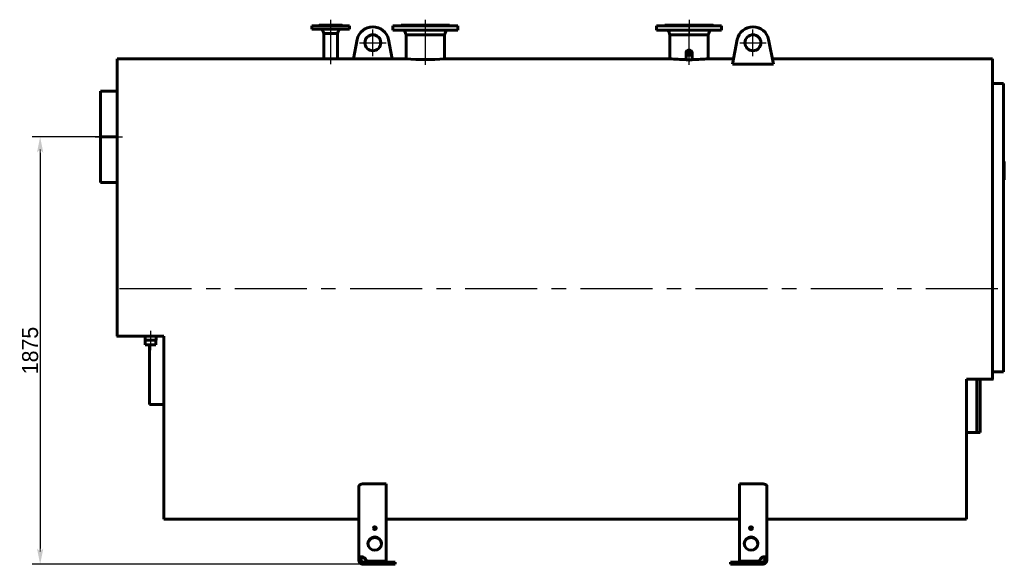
# Model space of a CAD drawing. Header units: millimetres. Extents: x 0 to 5068, y -153 to 841.
# Tile 3 of 6: x 1434 to 1865, y -118 to 121. Entities that reach past the tile are written whole.
import ezdxf

# ---------------------------------------------------------------- set-up
doc = ezdxf.new("R2010")
doc.units = ezdxf.units.MM
for name, pattern in [('CENTER_per1_scale0.029528', [1.5, 0.9375, -0.1875, 0.1875, -0.1875]), ('CENTER_per1_scale0.295276', [15, 9.375, -1.875, 1.875, -1.875]), ('CENTER_per1_scale0.393701', [20, 12.5, -2.5, 2.5, -2.5]), ('CENTER_per1_scale0.748031', [38, 23.75, -4.75, 4.75, -4.75]), ('CENTER_per2_scale0.688976', [35, 21.875, -4.375, 4.375, -4.375]), ('CENTER_per2_scale0.728297', [36.9975, 23.123437, -4.624687, 4.624687, -4.624687]), ('CENTER_per3_scale0.806504', [40.970419, 25.606512, -5.121302, 5.121302, -5.121302]), ('CENTER_per3_scale0.807184', [41.004954, 25.628096, -5.125619, 5.125619, -5.125619]), ('CENTER_per3_scale0.830807', [42.20502, 26.378137, -5.275627, 5.275627, -5.275627]), ('CENTER_per4c_scale0.994355', [50.513224, 31.570765, -6.314153, 6.314153, -6.314153])]:
    doc.linetypes.add(name, pattern=pattern)
doc.styles.add('TextStyle_1', font='T-FLEX Type A.TTF', dxfattribs={"height": 7})
doc.dimstyles.new('DIM_ST_1', dxfattribs={"dimtxt": 7, "dimasz": 7, "dimexe": 3.5, "dimexo": 0, "dimgap": 0.875, "dimtad": 1, "dimdec": 1, "dimlfac": 10, "dimrnd": 0.1, "dimdsep": 46, "dimtxsty": 'TextStyle_1', "dimblk": 'Arrow_3_C7_Status', "dimcen": 0.09, "dimclrd": 7, "dimclre": 7, "dimclrt": 7, "dimazin": 0, "dimtfac": 1, "dimtdec": 0, "dimtmove": 0, "dimatfit": 0, "dimldrblk": 'NONE', "dimfxl": 1, "dimtvp": 1, "dimtolj": 1, "dimarcsym": 0})

# ---------------------------------------------------------------- blocks, each defined once
blk = doc.blocks.new('Arrow_3_C7_Status')
at = {"color": 7, "linetype": 'Continuous', "lineweight": 0}
blk.add_line((-1, 0), (-0.8, 0), dxfattribs=at)
at = {"color": 7}
blk.add_solid([(-1, -0.2), (0, 0), (-0.8, 0), (-1, 0.2)], dxfattribs=at)
blk = doc.blocks.new('*D7')
at = {"color": 7, "lineweight": -2}
for p, q in [((-198.21, 69.25), (-228.11, 69.25)), ((-224.61, 62.25), (-224.61, -111.25)), ((-81.56, -118.25), (-228.11, -118.25))]:
    blk.add_line(p, q, dxfattribs=at)
at = {"layer": 'Defpoints', "color": 0}
for p in [(-198.21, 69.25), (-224.61, -118.25), (-81.56, -118.25)]:
    blk.add_point(p, dxfattribs=at)
at = {"color": 7, "lineweight": -2, "xscale": 7, "yscale": 7, "zscale": 7}
for p, rotation in [((-224.61, 69.25), 90), ((-224.61, -118.25), 270)]:
    blk.add_blockref('Arrow_3_C7_Status', p, dxfattribs=dict(at, rotation=rotation))
at = {"color": 7, "insert": (-228.98, -24.5), "char_height": 7, "attachment_point": 5, "rotation": 90, "style": 'TextStyle_1'}
blk.add_mtext('\\A1;1875{\\H0.5x;\\S^ ;}', dxfattribs=at)
blk = doc.blocks.new('_None')
blk = doc.blocks.new('Проекция_12')
at = {"color": 7, "linetype": 'Continuous', "lineweight": 60}
for p, q in [((-88.96, 117.95), (-105.46, 117.95)), ((-105.46, 117.95), (-105.46, 116.45)), ((-102.31, 118.25), (-92.11, 118.25)), ((-102.31, 118.25), (-102.31, 118.1)), ((-92.11, 118.1), (-92.11, 118.25)), ((-88.96, 116.45), (-88.96, 117.95)), ((-50.257, 117.85), (-69.96, 117.85)), ((-69.96, 117.85), (-69.96, 115.95)), ((-66.46, 117.95), (-65.642, 117.95)), ((-66.46, 117.95), (-66.46, 117.85)), ((-66.31, 118.25), (-65.503, 118.25)), ((-66.31, 118.25), (-66.31, 118.1)), ((-65.642, 117.95), (-44.96, 117.95)), ((-65.503, 118.25), (-45.11, 118.25)), ((-41.46, 117.85), (-50.257, 117.85)), ((-45.11, 118.1), (-45.11, 118.25)), ((-44.96, 117.85), (-44.96, 117.95)), ((-41.46, 115.95), (-41.46, 117.85)), ((74.24, 117.85), (45.74, 117.85)), ((45.74, 117.85), (45.74, 115.95)), ((49.24, 117.95), (70.74, 117.95)), ((49.24, 117.95), (49.24, 117.85)), ((49.39, 118.25), (70.59, 118.25)), ((49.39, 118.25), (49.39, 118.1)), ((70.59, 118.1), (70.59, 118.25)), ((70.74, 117.85), (70.74, 117.95)), ((74.24, 115.95), (74.24, 117.85)), ((-88.96, 116.45), (-105.46, 116.45)), ((-100.812, 116.066), (-100.225, 114.55)), ((-100.225, 114.55), (-100.225, 103.45)), ((-100.225, 114.55), (-94.195, 114.55)), ((-94.195, 114.55), (-93.608, 116.066)), ((-94.195, 103.45), (-94.195, 114.55)), ((-50.257, 115.95), (-69.96, 115.95)), ((-64.667, 115.4), (-64.125, 113.95)), ((-64.125, 113.95), (-64.125, 103.45)), ((-64.125, 113.95), (-63.484, 113.95)), ((-63.484, 113.95), (-47.295, 113.95)), ((-41.46, 115.95), (-50.257, 115.95)), ((-47.295, 113.95), (-46.753, 115.4)), ((-47.295, 103.45), (-47.295, 113.95)), ((74.24, 115.95), (45.74, 115.95)), ((51.033, 115.4), (51.575, 113.95)), ((51.575, 113.95), (51.575, 103.45)), ((51.575, 113.95), (68.405, 113.95)), ((68.405, 113.95), (68.947, 115.4)), ((68.405, 103.45), (68.405, 113.95)), ((-85.576, 111.834), (-87.238, 103.45)), ((-70.182, 103.45), (-71.844, 111.834)), ((78.99, 101.068), (81.124, 111.834)), ((94.856, 111.834), (96.99, 101.068)), ((58.64, 106.112), (58.64, 103.118)), ((61.34, 103.118), (61.34, 106.112)), ((-190.811, 103.45), (-190.811, -18.25)), ((-100.224, 103.45), (-190.811, 103.45)), ((-64.125, 103.45), (-94.195, 103.45)), ((51.575, 103.45), (-47.295, 103.45)), ((79.462, 103.45), (68.405, 103.45)), ((78.99, 101.068), (96.99, 101.068)), ((193.09, 103.45), (96.518, 103.45)), ((193.09, 103.45), (193.09, -37.1)), ((193.09, 92.625), (197.29, 92.625)), ((197.29, 92.625), (197.29, 92.625)), ((197.29, 92.625), (197.29, 92.625)), ((197.79, 92.625), (197.29, 92.625)), ((197.79, 92.625), (197.79, 92.625)), ((197.79, 92.625), (197.79, -33.54)), ((-198.21, 69.252), (-198.21, 89.25)), ((-190.811, 89.25), (-198.21, 89.25)), ((-198.21, 69.25), (-198.21, 69.252)), ((-198.21, 69.252), (-198.21, 69.252)), ((-190.811, 69.252), (-198.21, 69.252)), ((-190.811, 69.252), (-198.21, 69.252)), ((-198.21, 69.248), (-198.21, 69.25)), ((-198.21, 69.248), (-198.21, 69.248)), ((-190.811, 69.248), (-198.21, 69.248)), ((-190.811, 69.248), (-198.21, 69.248)), ((-198.21, 49.25), (-198.21, 69.248)), ((198.21, 58.359), (197.79, 58.359)), ((198.21, 58.359), (198.21, 58.359)), ((198.21, 55.859), (198.21, 58.359)), ((198.21, 55.859), (197.79, 55.859)), ((197.79, 55.853), (198.21, 55.853)), ((198.21, 55.804), (197.79, 55.804)), ((198.21, 55.683), (197.79, 55.683)), ((198.21, 55.403), (197.79, 55.403)), ((198.21, 55.369), (197.79, 55.369)), ((198.21, 55.338), (197.79, 55.338)), ((198.21, 55.011), (197.79, 55.011)), ((198.21, 54.735), (197.79, 54.735)), ((198.21, 54.409), (197.79, 54.409)), ((198.21, 54.308), (197.79, 54.308)), ((198.21, 53.998), (197.79, 53.998)), ((198.21, 53.895), (197.79, 53.895)), ((198.21, 53.879), (197.79, 53.879)), ((198.21, 53.86), (197.79, 53.86)), ((198.21, 53.754), (197.79, 53.754)), ((198.21, 53.446), (197.79, 53.446)), ((198.21, 53.308), (197.79, 53.308)), ((198.21, 53.199), (197.79, 53.199)), ((198.21, 53.082), (197.79, 53.082)), ((198.21, 52.497), (197.79, 52.497)), ((198.21, 52.423), (197.79, 52.423)), ((198.21, 55.856), (198.21, 55.857)), ((198.21, 55.853), (198.21, 55.856)), ((198.21, 55.804), (198.21, 55.852)), ((198.21, 55.683), (198.21, 55.804)), ((198.21, 55.403), (198.21, 55.683)), ((198.21, 55.369), (198.21, 55.403)), ((198.21, 55.011), (198.21, 55.338)), ((198.21, 54.735), (198.21, 55.011)), ((198.21, 54.409), (198.21, 54.735)), ((198.21, 53.998), (198.21, 54.308)), ((198.21, 53.895), (198.21, 53.998)), ((198.21, 53.879), (198.21, 53.895)), ((198.21, 53.86), (198.21, 53.879)), ((198.21, 53.754), (198.21, 53.86)), ((198.21, 53.446), (198.21, 53.754)), ((198.21, 53.199), (198.21, 53.308)), ((198.21, 53.082), (198.21, 53.199)), ((198.21, 52.903), (198.21, 53.082)), ((198.21, 52.725), (198.21, 52.903)), ((198.21, 52.576), (198.21, 52.725)), ((198.21, 52.497), (198.21, 52.576)), ((198.21, 51.714), (198.21, 52.423)), ((-198.21, 49.25), (-190.811, 49.25)), ((198.21, 51.714), (197.79, 51.714)), ((198.21, 51.588), (197.79, 51.588)), ((198.21, 51.366), (197.79, 51.366)), ((198.21, 51.259), (197.79, 51.259)), ((198.21, 51.018), (197.79, 51.018)), ((198.21, 50.884), (197.79, 50.884)), ((198.21, 50.843), (197.79, 50.843)), ((198.21, 50.82), (197.79, 50.82)), ((198.21, 50.801), (197.79, 50.801)), ((198.21, 50.666), (197.79, 50.666)), ((198.21, 50.425), (197.79, 50.425)), ((198.21, 51.366), (198.21, 51.588)), ((198.21, 51.018), (198.21, 51.259)), ((198.21, 50.884), (198.21, 51.018)), ((198.21, 50.861), (198.21, 50.884)), ((198.21, 50.843), (198.21, 50.861)), ((198.21, 50.82), (198.21, 50.843)), ((198.21, 50.801), (198.21, 50.82)), ((198.21, 50.666), (198.21, 50.801)), ((198.21, 50.425), (198.21, 50.666)), ((-170.311, -18.25), (-190.811, -18.25)), ((-190.727, -18.25), (-190.731, -18.25)), ((-190.709, -18.25), (-190.611, -18.25)), ((-178.625, -18.25), (-178.625, -19.95)), ((-176.21, -19.95), (-178.625, -19.95)), ((-178.6, -19.95), (-178.6, -21.95)), ((-173.795, -19.95), (-176.21, -19.95)), ((-173.82, -21.95), (-173.82, -19.95)), ((-173.795, -19.95), (-173.795, -18.25)), ((-170.311, -18.25), (-170.311, -98.45)), ((-178.6, -21.95), (-178.5, -22.05)), ((-178.6, -21.95), (-176.21, -21.95)), ((-176.21, -22.05), (-178.5, -22.05)), ((-176.61, -48.15), (-176.61, -22.05)), ((-176.21, -21.95), (-173.82, -21.95)), ((-173.92, -22.05), (-176.21, -22.05)), ((-173.92, -22.05), (-173.82, -21.95)), ((197.79, -33.9), (193.09, -33.9)), ((197.79, -33.54), (197.79, -33.9)), ((181.59, -37.1), (181.59, -98.45)), ((181.59, -37.1), (193.09, -37.1)), ((186.09, -37.1), (186.09, -60.4)), ((186.09, -37.1), (186.09, -60.4)), ((187.69, -60.4), (187.69, -37.1)), ((192.962, -37.1), (192.89, -37.1)), ((193.016, -37.1), (193.016, -37.1)), ((-176.61, -48.15), (-170.311, -48.15)), ((181.59, -60.4), (186.09, -60.4)), ((186.09, -60.4), (187.69, -60.4)), ((-84.86, -115.603), (-84.86, -84.073)), ((-72.86, -82.982), (-82.86, -82.982)), ((-72.86, -82.982), (-72.86, -116.895)), ((82.14, -116.895), (82.14, -82.982)), ((92.14, -82.982), (82.14, -82.982)), ((94.14, -84.073), (94.14, -115.603)), ((-170.311, -98.45), (-84.86, -98.45)), ((-72.86, -98.45), (82.14, -98.45)), ((94.14, -98.45), (181.59, -98.45)), ((-84.86, -115.603), (-84.86, -116.25)), ((-84.86, -115.603), (-83.86, -115.603)), ((-84.86, -116.25), (-83.86, -116.25)), ((-83.86, -115.603), (-83.86, -116.25)), ((-82.86, -115.344), (-82.86, -115.085)), ((92.14, -115.344), (92.14, -115.085)), ((93.14, -116.25), (93.14, -115.603)), ((94.14, -115.603), (93.14, -115.603)), ((94.14, -116.25), (93.14, -116.25)), ((94.14, -116.25), (94.14, -115.603)), ((-82.86, -117.25), (-81.56, -117.25)), ((-82.86, -117.25), (-82.86, -118.25)), ((-82.86, -118.25), (-81.56, -118.25)), ((-81.56, -117.153), (-81.56, -116.895)), ((-72.86, -116.895), (-81.56, -116.895)), ((-72.86, -117.153), (-81.56, -117.153)), ((-68.86, -117.25), (-81.56, -117.25)), ((-81.56, -117.25), (-81.56, -118.25)), ((-81.56, -118.25), (-68.86, -118.25)), ((-72.86, -116.895), (-72.86, -117.153)), ((-68.86, -118.25), (-68.86, -117.25)), ((90.84, -117.25), (78.14, -117.25)), ((78.14, -117.25), (78.14, -118.25)), ((78.14, -118.25), (90.84, -118.25)), ((82.14, -116.895), (82.14, -117.153)), ((90.84, -116.895), (82.14, -116.895)), ((90.84, -117.153), (82.14, -117.153)), ((90.84, -117.153), (90.84, -116.895)), ((90.84, -117.25), (92.14, -117.25)), ((90.84, -118.25), (90.84, -117.25)), ((90.84, -118.25), (92.14, -118.25)), ((92.14, -117.25), (92.14, -118.25))]:
    blk.add_line(p, q, dxfattribs=at)
at = {"color": 7, "linetype": 'CENTER_per1_scale0.029528', "lineweight": 25}
for p, q in [((-97.21, 120.583), (-97.21, 115.767)), ((-55.71, 120.583), (-55.71, 115.767)), ((59.99, 120.583), (59.99, 115.767))]:
    blk.add_line(p, q, dxfattribs=at)
at = {"color": 7, "linetype": 'CENTER_per1_scale0.295276', "lineweight": 25}
blk.add_line((-97.21, 120.283), (-97.21, 114.117), dxfattribs=at)
at = {"color": 7, "linetype": 'CENTER_per3_scale0.830807', "lineweight": 25}
blk.add_line((-97.21, 118.4), (-97.21, 101.072), dxfattribs=at)
at = {"color": 7, "linetype": 'CENTER_per1_scale0.393701', "lineweight": 25}
for p, q in [((-55.71, 120.283), (-55.71, 113.617)), ((59.99, 120.283), (59.99, 113.617))]:
    blk.add_line(p, q, dxfattribs=at)
at = {"color": 7, "linetype": 'CENTER_per3_scale0.807184', "lineweight": 25}
blk.add_line((-55.71, 117.733), (-55.71, 100.765), dxfattribs=at)
at = {"color": 7, "linetype": 'CENTER_per3_scale0.806504', "lineweight": 25}
blk.add_line((59.99, 100.776), (59.99, 117.733), dxfattribs=at)
at = {"color": 7, "linetype": 'CENTER_per2_scale0.688976', "lineweight": 25}
for p, q in [((-78.71, 104.64), (-78.71, 116.307)), ((87.99, 104.64), (87.99, 116.307)), ((-84.543, 110.473), (-72.877, 110.473)), ((82.157, 110.473), (93.823, 110.473))]:
    blk.add_line(p, q, dxfattribs=at)
at = {"color": 7, "linetype": 'CENTER_per2_scale0.728297', "lineweight": 25}
blk.add_line((-200.543, 69.25), (-188.477, 69.25), dxfattribs=at)
at = {"color": 7, "linetype": 'CENTER_per4c_scale0.994355', "lineweight": 25}
blk.add_line((195.423, 2.5), (-193.144, 2.5), dxfattribs=at)
at = {"color": 7, "linetype": 'CENTER_per1_scale0.748031', "lineweight": 25}
blk.add_line((-176.21, -15.917), (-176.21, -24.383), dxfattribs=at)
at = {"color": 7, "lineweight": 60, "flags": 128}
for points in [[(58.546, 103.109), (58.545, 103.213), (58.55, 103.318), (58.56, 103.422), (58.577, 103.531), (58.6, 103.638), (58.628, 103.744), (58.64, 103.78)], [(61.34, 103.78), (61.349, 103.752), (61.38, 103.639), (61.404, 103.526), (61.421, 103.41), (61.432, 103.294), (61.435, 103.178), (61.435, 103.155), (61.434, 103.132), (61.434, 103.109)], [(58.546, 103.124), (58.548, 103.131), (58.556, 103.142), (58.567, 103.153), (58.582, 103.162), (58.6, 103.172)], [(58.64, 103.312), (58.633, 103.29), (58.6, 103.172)], [(61.339, 103.118), (61.338, 103.107), (61.329, 103.093), (61.313, 103.079), (61.291, 103.065), (61.262, 103.051), (61.226, 103.036), (61.194, 103.025), (61.156, 103.015), (61.114, 103.004), (61.067, 102.993), (61.02, 102.983), (60.967, 102.973), (60.91, 102.964), (60.847, 102.955), (60.779, 102.946), (60.725, 102.939), (60.668, 102.933), (60.607, 102.927), (60.542, 102.922), (60.474, 102.917), (60.409, 102.913), (60.34, 102.909), (60.269, 102.906), (60.196, 102.904), (60.12, 102.902), (60.043, 102.902), (59.966, 102.901), (59.889, 102.902), (59.822, 102.903), (59.756, 102.905), (59.692, 102.907), (59.63, 102.91), (59.564, 102.913), (59.501, 102.917), (59.441, 102.922), (59.383, 102.927), (59.329, 102.932), (59.264, 102.938), (59.203, 102.945), (59.146, 102.953), (59.093, 102.96), (59.044, 102.968), (58.998, 102.976), (58.946, 102.986), (58.899, 102.996), (58.857, 103.006), (58.819, 103.016), (58.773, 103.03), (58.735, 103.043), (58.704, 103.057), (58.679, 103.071), (58.66, 103.084), (58.647, 103.097), (58.641, 103.11), (58.641, 103.118)], [(61.38, 103.172), (61.355, 103.265), (61.34, 103.312)], [(61.38, 103.172), (61.401, 103.161), (61.417, 103.15), (61.428, 103.138), (61.434, 103.126), (61.434, 103.123)], [(-190.811, -18.25), (-190.808, -18.252), (-190.799, -18.255), (-190.785, -18.257), (-190.766, -18.258), (-190.743, -18.259), (-190.715, -18.258), (-190.685, -18.257), (-190.652, -18.255), (-190.631, -18.253), (-190.611, -18.25)], [(193.09, -37.1), (193.087, -37.105), (193.078, -37.109), (193.063, -37.113), (193.043, -37.116), (193.019, -37.117), (192.99, -37.116), (192.958, -37.113), (192.924, -37.107), (192.89, -37.1)], [(-84.86, -84.073), (-84.857, -84.011), (-84.846, -83.949), (-84.829, -83.887), (-84.806, -83.825), (-84.776, -83.765), (-84.739, -83.705), (-84.696, -83.646), (-84.647, -83.588), (-84.591, -83.532), (-84.529, -83.477), (-84.461, -83.425), (-84.388, -83.374), (-84.311, -83.327), (-84.228, -83.282), (-84.141, -83.239), (-84.049, -83.199), (-83.952, -83.162), (-83.853, -83.128), (-83.753, -83.099), (-83.65, -83.072), (-83.545, -83.049), (-83.437, -83.029), (-83.327, -83.013), (-83.216, -82.999), (-83.098, -82.99), (-82.979, -82.984), (-82.86, -82.982)], [(92.14, -82.982), (92.248, -82.983), (92.357, -82.988), (92.465, -82.997), (92.572, -83.008), (92.677, -83.023), (92.78, -83.04), (92.882, -83.061), (92.981, -83.085), (93.077, -83.111), (93.171, -83.141), (93.262, -83.173), (93.349, -83.207), (93.433, -83.245), (93.514, -83.285), (93.591, -83.327), (93.663, -83.371), (93.731, -83.417), (93.794, -83.465), (93.854, -83.517), (93.909, -83.57), (93.958, -83.624), (94.002, -83.68), (94.04, -83.737), (94.072, -83.795), (94.096, -83.85), (94.115, -83.905), (94.129, -83.961), (94.137, -84.017), (94.14, -84.073)], [(-82.86, -115.085), (-82.96, -115.049), (-83.061, -115.016), (-83.163, -114.988), (-83.267, -114.963), (-83.371, -114.942), (-83.474, -114.925), (-83.573, -114.913), (-83.67, -114.905), (-83.765, -114.9), (-83.861, -114.9), (-83.955, -114.904), (-84.045, -114.911), (-84.126, -114.922), (-84.204, -114.936), (-84.278, -114.953), (-84.35, -114.974), (-84.418, -114.999), (-84.482, -115.027), (-84.539, -115.056), (-84.592, -115.089), (-84.64, -115.125), (-84.684, -115.164), (-84.724, -115.206), (-84.758, -115.251), (-84.789, -115.302), (-84.815, -115.355), (-84.834, -115.412), (-84.849, -115.473), (-84.857, -115.537), (-84.86, -115.603)], [(-82.86, -115.344), (-82.923, -115.298), (-82.989, -115.257), (-83.056, -115.22), (-83.124, -115.188), (-83.18, -115.167), (-83.236, -115.149), (-83.292, -115.135), (-83.347, -115.126), (-83.4, -115.121), (-83.457, -115.12), (-83.511, -115.124), (-83.563, -115.134), (-83.611, -115.149), (-83.651, -115.167), (-83.687, -115.189), (-83.721, -115.214), (-83.75, -115.243), (-83.776, -115.276), (-83.799, -115.313), (-83.818, -115.352), (-83.833, -115.394), (-83.845, -115.443), (-83.854, -115.494), (-83.858, -115.548), (-83.86, -115.603)], [(94.14, -115.603), (94.137, -115.54), (94.13, -115.479), (94.117, -115.421), (94.098, -115.364), (94.074, -115.31), (94.043, -115.259), (94.009, -115.212), (93.969, -115.168), (93.923, -115.128), (93.871, -115.089), (93.814, -115.053), (93.751, -115.021), (93.688, -114.995), (93.621, -114.971), (93.551, -114.951), (93.474, -114.934), (93.393, -114.92), (93.31, -114.91), (93.226, -114.903), (93.141, -114.9), (93.053, -114.9), (92.96, -114.904), (92.865, -114.912), (92.77, -114.923), (92.667, -114.939), (92.564, -114.959), (92.46, -114.983), (92.353, -115.013), (92.246, -115.047), (92.14, -115.085)], [(93.14, -115.603), (93.138, -115.54), (93.132, -115.48), (93.121, -115.423), (93.104, -115.369), (93.087, -115.329), (93.066, -115.292), (93.042, -115.257), (93.014, -115.226), (92.982, -115.199), (92.942, -115.173), (92.899, -115.152), (92.851, -115.136), (92.801, -115.126), (92.752, -115.121), (92.701, -115.12), (92.649, -115.123), (92.595, -115.131), (92.54, -115.143), (92.484, -115.159), (92.428, -115.179), (92.372, -115.202), (92.312, -115.232), (92.253, -115.266), (92.196, -115.304), (92.14, -115.344)]]:
    blk.add_lwpolyline(points, dxfattribs=at)
at = {"color": 7, "linetype": 'Continuous', "lineweight": 60}
for centre in [(-78.71, 110.473), (87.99, 110.473)]:
    blk.add_circle(centre, 3.5, dxfattribs=at)
for centre, radius, start, end in [((-102.46, 118.1), 0.15, 270, 0.00001), ((-91.96, 118.1), 0.15, 180, 270), ((-78.71, 110.473), 7, 11.20791, 168.79209), ((-66.46, 118.1), 0.15, 270, 0), ((-44.96, 118.1), 0.15, 180, 270), ((49.24, 118.1), 0.15, 270, 0), ((70.74, 118.1), 0.15, 180, 270), ((87.99, 110.473), 7, 11.20791, 168.79209), ((-101.371, 115.85), 0.6, 21.14857, 90), ((-93.049, 115.85), 0.6, 90, 158.85143), ((-65.604, 115.05), 1, 20.49622, 64.15807), ((-45.816, 115.05), 1, 115.84193, 159.50378), ((50.096, 115.05), 1, 20.49622, 64.15807), ((69.884, 115.05), 1, 115.84193, 159.50378), ((-97.21, 204.357), 100.952, 268.28895, 271.71143), ((-55.71, 204.05), 100.951, 265.21845, 274.78145), ((60.014, 204.546), 101.448, 265.2285, 269.17109), ((59.966, 204.547), 101.449, 270.82893, 274.77159), ((-82.86, -116.25), 2, 179.99802, 270.00198), ((-82.86, -116.25), 1, 180.00616, 269.99384), ((92.14, -116.25), 2, 269.99802, 0.00198), ((92.14, -116.25), 1, 270.00616, 359.99384)]:
    blk.add_arc(centre, radius, start, end, dxfattribs=at)
for centre, major_axis, ratio in [((59.99, 106.112), (1.35, 0), 0.8660254), ((59.99, 106.112), (1.048, 0), 0.8660254), ((59.99, 106.053), (-0.931, 0), 0.8660254), ((-77.86, -102.406), (-0.65, 0), 0.9659258), ((87.14, -102.406), (0.65, 0), 0.9659258), ((-77.86, -109.167), (-3, 0), 0.9659258), ((87.14, -109.167), (3, 0), 0.9659258)]:
    blk.add_ellipse(centre, major_axis=major_axis, ratio=ratio, dxfattribs=at)
for centre, major_axis, start_param, end_param in [((-77.86, -102.665), (-0.65, 0), 3.3491954, 6.0755825), ((87.14, -102.665), (0.65, 0), 0.2076028, 2.9339899), ((-77.86, -109.426), (-3, 0), 3.1862657, 6.2385123), ((87.14, -109.426), (3, 0), 0.0446731, 3.0969196), ((-84.038, -117.215), (2.5, 0), 0.1332342, 1.0801014), ((-84.038, -117.474), (2.5, 0), 0.1332342, 1.0801014), ((93.318, -117.215), (-2.5, 0), 5.2030839, 6.1499511), ((93.318, -117.474), (-2.5, 0), 5.2030839, 6.1499511)]:
    blk.add_ellipse(centre, major_axis=major_axis, ratio=0.9659258, start_param=start_param, end_param=end_param, dxfattribs=at)
dim = blk.add_linear_dim(base=(-224.61, -118.25), p1=(-198.21, 69.252), p2=(-81.56, -118.25), angle=270, text='<>{\\H0.5x;\\S^ ;}', dimstyle='DIM_ST_1')
dim.commit()
dim.dimension.update_dxf_attribs({"geometry": '*D7', "text_midpoint": (-224.61, -24.499), "dimtype": 160})

msp = doc.modelspace()

# ---------------------------------------------------------------- block references
msp.add_blockref('Проекция_12', (1667.102, 0))

doc.saveas('drawing.dxf')
